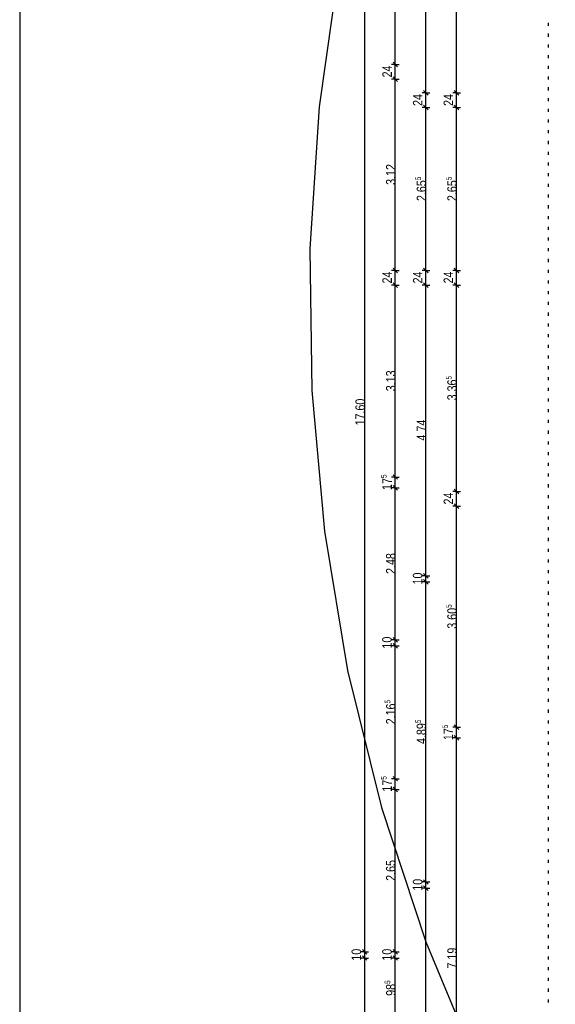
# Model space of a CAD drawing. Extents: x 5 to 835, y 17 to 857.
# Tile 5 of 14: x 30 to 205, y 297 to 618. Entities that reach past the tile are written whole.
import ezdxf
from ezdxf.enums import TextEntityAlignment as Align

# ---------------------------------------------------------------- set-up
doc = ezdxf.new("R2010")
doc.units = 0
doc.linetypes.add('CONTINOUS', pattern=[0])
doc.layers.add('Tür-Griff', color=7, linetype='CONTINOUS')
doc.layers.add('WandBetontr', color=7, linetype='CONTINOUS')

msp = doc.modelspace()

# ---------------------------------------------------------------- linework, layer by layer
at = {"layer": 'Tür-Griff', "color": 7, "linetype": 'CONTINOUS'}
msp.add_line((30.01281, 847.09998), (30.01281, 27.1), dxfattribs=at)
at = {"layer": 'Tür-Griff'}
for p, q in [((202.63204, 616.28264), (202.63204, 617.28262)), ((202.63204, 612.78264), (202.63204, 613.78262)), ((202.63204, 609.28263), (202.63204, 610.28262)), ((202.63204, 605.78263), (202.63204, 606.78261)), ((202.63204, 602.28263), (202.63204, 603.28261)), ((202.63204, 598.78263), (202.63204, 599.78261)), ((202.63204, 595.28263), (202.63204, 596.28261)), ((202.63204, 591.78262), (202.63204, 592.78265)), ((202.63204, 588.28262), (202.63204, 589.28265)), ((202.63204, 584.78262), (202.63204, 585.78265)), ((202.63204, 581.28262), (202.63204, 582.28264)), ((202.63204, 577.78262), (202.63204, 578.78264)), ((202.63204, 574.28262), (202.63204, 575.28264)), ((202.63204, 570.78261), (202.63204, 571.78264)), ((202.63204, 567.28261), (202.63204, 568.28264)), ((202.63204, 563.78261), (202.63204, 564.78264)), ((202.63204, 560.28261), (202.63204, 561.28264)), ((202.63204, 556.78265), (202.63204, 557.78263)), ((202.63204, 553.28265), (202.63204, 554.28263)), ((202.63204, 549.78265), (202.63204, 550.78263)), ((202.63204, 546.28264), (202.63204, 547.28263)), ((202.63204, 542.78264), (202.63204, 543.78262)), ((202.63204, 539.28264), (202.63204, 540.28262)), ((202.63204, 535.78264), (202.63204, 536.78262)), ((202.63204, 532.28264), (202.63204, 533.28262)), ((202.63204, 528.78264), (202.63204, 529.78262)), ((202.63204, 525.28263), (202.63204, 526.28262)), ((202.63204, 521.78263), (202.63204, 522.78261)), ((202.63204, 518.28263), (202.63204, 519.28261)), ((202.63204, 514.78263), (202.63204, 515.78261)), ((202.63204, 511.28263), (202.63204, 512.28261)), ((202.63204, 507.78263), (202.63204, 508.78261)), ((202.63204, 504.28263), (202.63204, 505.28265)), ((202.63204, 500.78262), (202.63204, 501.78265)), ((202.63204, 497.28262), (202.63204, 498.28265)), ((202.63204, 493.78262), (202.63204, 494.78265)), ((202.63204, 490.28262), (202.63204, 491.28264)), ((202.63204, 486.78262), (202.63204, 487.78264)), ((202.63204, 483.28262), (202.63204, 484.28264)), ((202.63204, 479.78261), (202.63204, 480.78264)), ((202.63204, 476.28261), (202.63204, 477.28263)), ((202.63204, 472.78261), (202.63204, 473.78263)), ((202.63204, 469.28261), (202.63204, 470.28263)), ((202.63204, 465.78265), (202.63204, 466.78263)), ((202.63204, 462.28265), (202.63204, 463.28263)), ((202.63204, 458.78265), (202.63204, 459.78263)), ((202.63204, 455.28264), (202.63204, 456.28263)), ((202.63204, 451.78264), (202.63204, 452.78262)), ((202.63204, 448.28264), (202.63204, 449.28262)), ((202.63204, 444.78264), (202.63204, 445.78262)), ((202.63204, 441.28264), (202.63204, 442.28262)), ((202.63204, 437.78264), (202.63204, 438.78262)), ((202.63204, 434.28263), (202.63204, 435.28262)), ((202.63204, 430.78263), (202.63204, 431.78261)), ((202.63204, 427.28263), (202.63204, 428.28261)), ((202.63204, 423.78263), (202.63204, 424.78261)), ((202.63204, 420.28263), (202.63204, 421.28261)), ((202.63204, 416.78262), (202.63204, 417.78261)), ((202.63204, 413.28262), (202.63204, 414.28265)), ((202.63204, 409.78262), (202.63204, 410.78265)), ((202.63204, 406.28262), (202.63204, 407.28264)), ((202.63204, 402.78262), (202.63204, 403.78264)), ((202.63204, 399.28262), (202.63204, 400.28264)), ((202.63204, 395.78261), (202.63204, 396.78264)), ((202.63204, 392.28261), (202.63204, 393.28264)), ((202.63204, 388.78261), (202.63204, 389.78264)), ((202.63204, 385.28261), (202.63204, 386.28264)), ((202.63204, 381.78261), (202.63204, 382.78263)), ((202.63204, 378.28263), (202.63204, 379.28263)), ((202.63204, 374.78263), (202.63204, 375.78263)), ((202.63204, 371.28262), (202.63204, 372.28263)), ((202.63204, 367.78262), (202.63204, 368.78263)), ((202.63204, 364.28262), (202.63204, 365.28263)), ((202.63204, 360.78262), (202.63204, 361.78262)), ((202.63204, 357.28262), (202.63204, 358.28262)), ((202.63204, 353.78264), (202.63204, 354.78262)), ((202.63204, 350.28263), (202.63204, 351.28262)), ((202.63204, 346.78263), (202.63204, 347.78264)), ((202.63204, 343.28263), (202.63204, 344.28264)), ((202.63204, 339.78263), (202.63204, 340.78263)), ((202.63204, 336.28263), (202.63204, 337.28263)), ((202.63204, 332.78263), (202.63204, 333.78263)), ((202.63204, 329.28263), (202.63204, 330.28263)), ((202.63204, 325.78262), (202.63204, 326.78263)), ((202.63204, 322.28262), (202.63204, 323.28262)), ((202.63204, 318.78262), (202.63204, 319.78262)), ((202.63204, 315.28262), (202.63204, 316.28262)), ((202.63204, 311.78264), (202.63204, 312.78262)), ((202.63204, 308.28264), (202.63204, 309.28262)), ((202.63204, 304.78263), (202.63204, 305.78264)), ((202.63204, 301.28263), (202.63204, 302.28264)), ((202.63204, 297.78263), (202.63204, 298.78264))]:
    msp.add_line(p, q, dxfattribs=at)
msp.add_lwpolyline([(223.20627, 857.09999), (197.84397, 814.88308), (176.32169, 771.45366), (158.5952, 727.02557), (144.62025, 681.81267), (134.35258, 636.02879), (127.74797, 589.8878), (124.76216, 543.60353), (125.35091, 497.38984), (129.46997, 451.46056), (137.07509, 406.02955), (148.12204, 361.31066), (162.56657, 317.51773), (180.36443, 274.86461), (201.47137, 233.56515), (225.84316, 193.83319), (253.43554, 155.88258), (284.20427, 119.92718), (318.10511, 86.18082), (355.09381, 54.85735), (395.12612, 26.17063)], dxfattribs=at)
at = {"layer": 'WandBetontr', "color": 7, "linetype": 'CONTINOUS'}
for p, q in [((142.63203, 314.26211), (142.63203, 666.26214)), ((152.63204, 603.76212), (152.63204, 666.26214)), ((162.63204, 594.46213), (162.63204, 666.26214)), ((172.63203, 594.46213), (172.63203, 666.26214)), ((153.38204, 603.01213), (151.88204, 604.51212)), ((152.63204, 603.76212), (151.38204, 603.76212)), ((152.63204, 603.76212), (153.88204, 603.76212)), ((152.63204, 598.96211), (152.63204, 603.76212)), ((152.63204, 598.96212), (151.38204, 598.96212)), ((153.38204, 598.21212), (151.88204, 599.71212)), ((152.63204, 598.96212), (153.88204, 598.96212)), ((152.63204, 536.56214), (152.63204, 598.96212)), ((162.63204, 594.46213), (161.38203, 594.46213)), ((163.38204, 593.71214), (161.88203, 595.21213)), ((162.63204, 594.46213), (163.88204, 594.46213)), ((162.63204, 589.66212), (162.63204, 594.46213)), ((172.63203, 594.46213), (171.38204, 594.46213)), ((173.38204, 593.71214), (171.88203, 595.21213)), ((172.63203, 594.46213), (173.88203, 594.46213)), ((172.63203, 589.66212), (172.63203, 594.46213)), ((162.63204, 589.66213), (161.38203, 589.66213)), ((163.38204, 588.91213), (161.88203, 590.41212)), ((162.63204, 589.66213), (163.88204, 589.66213)), ((162.63204, 536.56214), (162.63204, 589.66212)), ((172.63203, 589.66213), (171.38204, 589.66213)), ((173.38204, 588.91213), (171.88203, 590.41212)), ((172.63203, 589.66213), (173.88203, 589.66213)), ((172.63203, 536.56214), (172.63203, 589.66212)), ((152.63204, 536.56214), (151.38204, 536.56214)), ((153.38204, 535.81214), (151.88204, 537.31213)), ((152.63204, 536.56214), (153.88204, 536.56214)), ((152.63204, 531.76213), (152.63204, 536.56214)), ((162.63204, 536.56214), (161.38203, 536.56214)), ((163.38204, 535.81214), (161.88203, 537.31213)), ((162.63204, 536.56214), (163.88204, 536.56214)), ((162.63204, 531.76213), (162.63204, 536.56214)), ((172.63203, 536.56214), (171.38204, 536.56214)), ((173.38204, 535.81214), (171.88203, 537.31213)), ((172.63203, 536.56214), (173.88203, 536.56214)), ((172.63203, 531.76213), (172.63203, 536.56214)), ((152.63204, 531.76213), (151.38204, 531.76213)), ((153.38204, 531.01213), (151.88204, 532.51212)), ((152.63204, 531.76213), (153.88204, 531.76213)), ((152.63204, 469.16211), (152.63204, 531.76212)), ((162.63204, 531.76213), (161.38203, 531.76213)), ((163.38204, 531.01213), (161.88203, 532.51212)), ((162.63204, 531.76213), (163.88204, 531.76213)), ((162.63204, 436.96214), (162.63204, 531.76213)), ((172.63203, 531.76213), (171.38204, 531.76213)), ((173.38204, 531.01213), (171.88203, 532.51213)), ((172.63203, 531.76213), (173.88203, 531.76213)), ((172.63203, 464.46214), (172.63203, 531.76213)), ((152.63204, 469.16211), (151.38204, 469.16211)), ((153.38204, 468.41212), (151.88204, 469.91211)), ((152.63204, 469.16211), (153.88204, 469.16211)), ((152.63204, 465.66211), (152.63204, 469.16211)), ((153.38204, 464.91211), (151.88204, 466.41211)), ((152.63204, 465.66211), (151.38204, 465.66211)), ((152.63204, 465.66211), (153.88204, 465.66211)), ((152.63204, 416.06213), (152.63204, 465.66211)), ((172.63203, 464.46214), (171.38204, 464.46214)), ((173.38204, 463.71215), (171.88203, 465.21214)), ((172.63203, 464.46214), (173.88203, 464.46214)), ((172.63203, 459.66214), (172.63203, 464.46214)), ((172.63203, 459.66213), (171.38204, 459.66213)), ((173.38204, 458.91214), (171.88203, 460.41213)), ((172.63203, 387.56214), (172.63203, 459.66214)), ((172.63203, 459.66213), (173.88203, 459.66213)), ((162.63204, 436.96214), (161.38203, 436.96214)), ((163.38204, 436.21215), (161.88203, 437.71214)), ((162.63204, 436.96214), (163.88204, 436.96214)), ((162.63204, 434.96214), (162.63204, 436.96214)), ((162.63204, 434.96214), (161.38203, 434.96214)), ((163.38204, 434.21214), (161.88203, 435.71213)), ((162.63204, 434.96214), (163.88204, 434.96214)), ((162.63204, 337.06212), (162.63204, 434.96214)), ((152.63204, 416.06213), (151.38204, 416.06213)), ((153.38204, 415.31213), (151.88204, 416.81212)), ((153.38204, 413.31212), (151.88204, 414.81211)), ((152.63204, 416.06213), (153.88204, 416.06213)), ((152.63204, 414.06212), (152.63204, 416.06213)), ((152.63204, 414.06212), (151.38204, 414.06212)), ((152.63204, 414.06212), (153.88204, 414.06212)), ((152.63204, 370.76214), (152.63204, 414.06212)), ((172.63203, 387.56214), (171.38204, 387.56214)), ((173.38204, 386.81215), (171.88203, 388.31214)), ((172.63203, 387.56214), (173.88203, 387.56214)), ((172.63203, 384.06214), (172.63203, 387.56214)), ((172.63203, 384.06214), (171.38204, 384.06214)), ((173.38204, 383.31215), (171.88203, 384.81214)), ((172.63203, 384.06214), (173.88203, 384.06214)), ((172.63203, 240.26213), (172.63203, 384.06214)), ((152.63204, 370.76213), (151.38204, 370.76213)), ((153.38204, 370.01214), (151.88204, 371.51213)), ((152.63204, 370.76213), (153.88204, 370.76213)), ((152.63204, 367.26213), (152.63204, 370.76213)), ((152.63204, 367.26213), (151.38204, 367.26213)), ((153.38204, 366.51213), (151.88204, 368.01213)), ((152.63204, 367.26213), (153.88204, 367.26213)), ((152.63204, 314.26211), (152.63204, 367.26213)), ((163.38204, 336.31213), (161.88203, 337.81212)), ((162.63204, 337.06212), (161.38203, 337.06212)), ((162.63204, 335.06212), (161.38203, 335.06212)), ((163.38204, 334.31212), (161.88203, 335.81214)), ((162.63204, 337.06212), (163.88204, 337.06212)), ((162.63204, 335.06212), (162.63204, 337.06212)), ((162.63204, 335.06212), (163.88204, 335.06212)), ((162.63204, 240.26213), (162.63204, 335.06212)), ((143.38203, 313.51212), (141.88203, 315.01213)), ((153.38204, 313.51212), (151.88204, 315.01213)), ((142.63203, 314.26211), (141.38204, 314.26211)), ((142.63203, 312.26213), (141.38204, 312.26213)), ((143.38203, 311.51213), (141.88203, 313.01213)), ((142.63203, 314.26211), (143.88203, 314.26211)), ((142.63203, 312.26213), (142.63203, 314.26211)), ((142.63203, 312.26213), (143.88203, 312.26213)), ((142.63203, 240.26213), (142.63203, 312.26213)), ((152.63204, 314.26211), (151.38204, 314.26211)), ((152.63204, 312.26213), (151.38204, 312.26213)), ((153.38204, 311.51213), (151.88204, 313.01213)), ((152.63204, 314.26211), (153.88204, 314.26211)), ((152.63204, 312.26213), (152.63204, 314.26211)), ((152.63204, 312.26213), (153.88204, 312.26213)), ((152.63204, 292.56213), (152.63204, 312.26213))]:
    msp.add_line(p, q, dxfattribs=at)

# ---------------------------------------------------------------- texts
at = {"layer": 'WandBetontr', "color": 250, "linetype": 'CONTINOUS'}
for s, height, p, p2 in [('24', 3.1145, (151.50333, 599.50419), (151.50333, 603.38785)), ('24', 3.1145, (161.50333, 590.2042), (161.50333, 594.08786)), ('24', 3.1145, (171.50333, 590.2042), (171.50333, 594.08786)), ('3.12', 3.1145, (152.709, 564.45551), (152.709, 571.25191)), ('5', 1.8687, (161.00384, 565.97006), (161.00384, 567.13516)), ('2.65', 3.1145, (162.71069, 559.17267), (162.71069, 565.96907)), ('5', 1.8687, (171.00385, 565.97006), (171.00385, 567.13516)), ('2.65', 3.1145, (172.7107, 559.17267), (172.7107, 565.96907)), ('24', 3.1145, (151.50333, 532.30416), (151.50333, 536.18782)), ('24', 3.1145, (161.50333, 532.30416), (161.50333, 536.18782)), ('24', 3.1145, (171.50333, 532.30416), (171.50333, 536.18782)), ('3.13', 3.1145, (152.709, 497.14274), (152.709, 503.93914)), ('5', 1.8687, (171.00214, 500.97007), (171.00214, 502.13516)), ('3.36', 3.1145, (172.709, 494.17268), (172.709, 500.96908)), ('17.60', 3.1145, (142.7107, 485.9758), (142.7107, 494.71403)), ('4.74', 3.1145, (162.75333, 481.04786), (162.75333, 487.84425)), ('5', 1.8687, (149.79647, 468.81372), (149.79647, 469.97882)), ('17', 3.1145, (151.50333, 464.92903), (151.50333, 468.81269)), ('24', 3.1145, (171.50333, 460.20417), (171.50333, 464.08782)), ('2.48', 3.1145, (152.71069, 437.54017), (152.71069, 444.33657)), ('10', 3.1145, (161.4607, 434.10335), (161.4607, 437.987)), ('5', 1.8687, (171.00214, 426.47009), (171.00214, 427.63519)), ('3.60', 3.1145, (172.709, 419.67266), (172.709, 426.46906)), ('10', 3.1145, (151.46069, 413.20333), (151.46069, 417.08699)), ('5', 1.8687, (151.00384, 395.27006), (151.00384, 396.43515)), ('2.16', 3.1145, (152.71069, 388.47267), (152.71069, 395.26907)), ('5', 1.8687, (161.00384, 388.87006), (161.00384, 390.03516)), ('4.89', 3.1145, (162.71069, 382.07267), (162.71069, 388.86907)), ('5', 1.8687, (169.79648, 387.21375), (169.79648, 388.37884)), ('17', 3.1145, (171.50333, 383.32901), (171.50333, 387.21267)), ('5', 1.8687, (149.79647, 370.41374), (149.79647, 371.57883)), ('17', 3.1145, (151.50333, 366.52901), (151.50333, 370.41266)), ('2.65', 3.1145, (152.71069, 337.43334), (152.71069, 344.22974)), ('10', 3.1145, (161.4607, 334.20333), (161.4607, 338.08699)), ('10', 3.1145, (141.46069, 311.40332), (141.46069, 315.28698)), ('10', 3.1145, (151.46069, 311.40332), (151.46069, 315.28698)), ('7.19', 3.1145, (172.7107, 308.84017), (172.7107, 315.63657)), ('5', 1.8687, (151.00384, 303.81371), (151.00384, 304.97881)), ('98', 3.1145, (152.71069, 299.929), (152.71069, 303.81266))]:
    msp.add_text(s, height=height, rotation=90, dxfattribs=at).set_placement(p, p2, align=Align.ALIGNED)

doc.saveas('drawing.dxf')
